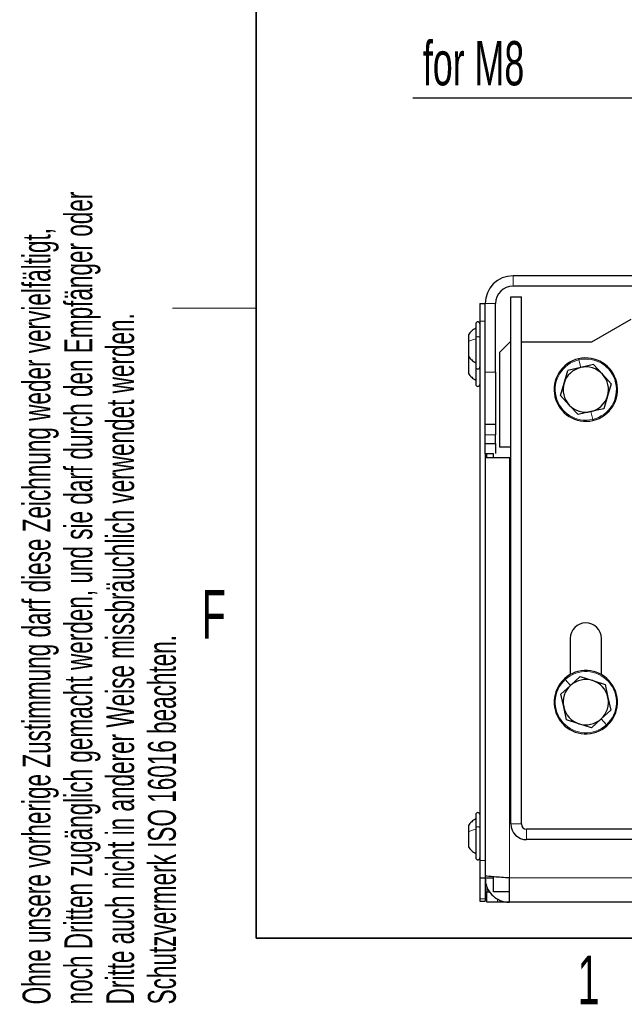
# Paper-space layout 'Blatt2' of a CAD drawing. Header units: millimetres. Extents: x 5 to 418, y 2 to 292.
# Tile 1 of 28: x 9 to 52, y 7 to 78. Entities that reach past the tile are written whole.
import ezdxf

# ---------------------------------------------------------------- set-up
doc = ezdxf.new("R2010")
doc.units = ezdxf.units.MM
doc.layers.add('SLD-0', color=7, linetype='Continuous')
doc.styles.add('SLDTEXTSTYLE0', font='TXT', dxfattribs={"width": 0.605})

# ---------------------------------------------------------------- blocks, each defined once
blk = doc.blocks.new('SW_NOTE_0_7')
at = {"layer": 'SLD-0', "color": 0}
blk.add_line((-15.88, 0), (0, 0), dxfattribs=at)
at = {"layer": 'SLD-0', "color": 0, "attachment_point": 1, "style": 'SLDTEXTSTYLE0'}
for s, insert, char_height in [('Für M8', (-16.346, 9.73), 3.5), ('for M8', (-15.156, 4.064), 3.175)]:
    blk.add_mtext(s, dxfattribs=dict(at, insert=insert, char_height=char_height))

psp = doc.layouts.new('Blatt2')

# ---------------------------------------------------------------- linework, layer by layer
at = {"color": 7, "linetype": 'Continuous', "lineweight": 25}
for p, q in [((105.3798, 59.5688), (44.4298, 59.5688)), ((105.3798, 58.8188), (44.4298, 58.8188)), ((44.2798, 20.1938), (44.2798, 58.0688)), ((44.2798, 58.0688), (45.0298, 58.0688)), ((45.0298, 20.1938), (45.0298, 58.0688)), ((42.0548, 57.5688), (42.4298, 57.5688)), ((42.0548, 57.5688), (42.0548, 56.3188)), ((42.4298, 52.6438), (42.4298, 57.5688)), ((43.1798, 52.6438), (43.1798, 57.5688)), ((41.7548, 56.1188), (41.7548, 55.1414)), ((42.0548, 56.3188), (42.0548, 17.5688)), ((50.0903, 54.8188), (52.9048, 56.4438)), ((41.2298, 55.3388), (41.2298, 54.8533)), ((41.2298, 54.8533), (41.2298, 53.7988)), ((41.7548, 55.1414), (41.7548, 53.0188)), ((44.2173, 54.8188), (43.4673, 54.0688)), ((44.2173, 54.8188), (44.2798, 54.8188)), ((45.0298, 54.8188), (50.0903, 54.8188)), ((41.2298, 53.8041), (41.2298, 52.55)), ((43.4673, 54.0688), (43.4673, 47.2688)), ((50.2001, 53.1892), (49.2863, 52.9765)), ((50.2001, 53.1892), (50.8412, 52.5043)), ((41.7548, 53.0188), (41.7548, 51.7688)), ((42.4298, 48.8938), (42.4298, 52.6438)), ((43.1798, 52.6438), (43.1798, 48.8938)), ((48.1, 51.866), (48.3726, 52.7637)), ((49.2863, 52.9765), (48.3726, 52.7637)), ((50.8412, 52.5043), (51.4823, 51.8193)), ((47.8273, 50.9683), (48.1, 51.866)), ((51.4823, 51.8193), (51.2097, 50.9216)), ((48.4685, 50.2834), (47.8273, 50.9683)), ((51.2097, 50.9216), (50.9371, 50.0239)), ((49.1096, 49.5984), (48.4685, 50.2834)), ((50.0233, 49.8112), (49.1096, 49.5984)), ((50.9371, 50.0239), (50.0233, 49.8112)), ((43.1798, 48.8938), (42.4298, 48.8938)), ((42.4298, 48.1438), (42.4298, 48.8938)), ((43.1798, 48.8938), (43.1798, 48.1438)), ((42.4298, 47.5188), (42.4298, 48.1438)), ((43.1798, 47.5188), (43.1798, 48.1438)), ((42.4298, 47.5188), (43.1798, 47.5188)), ((42.4298, 46.7688), (42.4298, 47.5188)), ((43.1798, 47.5188), (43.1798, 46.7938)), ((42.4298, 46.7688), (42.4298, 17.5688)), ((43.0298, 46.7688), (42.4298, 46.7688)), ((42.5298, 46.6334), (42.4517, 46.7688)), ((42.5298, 46.7688), (42.5298, 46.5188)), ((43.0298, 46.5188), (43.0298, 46.7938)), ((44.2798, 47.2688), (43.4673, 47.2688)), ((42.4298, 46.5188), (42.4298, 16.4956)), ((42.4298, 46.5188), (44.1798, 46.5188)), ((44.1798, 46.5188), (44.2798, 46.5188)), ((48.5298, 33.5188), (48.5298, 30.9212)), ((50.7798, 30.9212), (50.7798, 33.5188)), ((49.2573, 30.7776), (48.5627, 30.1471)), ((49.2573, 30.7776), (50.1508, 30.4913)), ((50.1508, 30.4913), (51.0442, 30.205)), ((48.5627, 30.1471), (47.868, 29.5165)), ((51.0442, 30.205), (51.243, 29.2881)), ((48.0667, 28.5996), (47.868, 29.5165)), ((51.243, 29.2881), (51.4417, 28.3711)), ((48.2655, 27.6827), (48.0667, 28.5996)), ((51.4417, 28.3711), (50.747, 27.7406)), ((49.1589, 27.3963), (48.2655, 27.6827)), ((50.747, 27.7406), (50.0523, 27.11)), ((50.0523, 27.11), (49.1589, 27.3963)), ((41.7548, 20.8688), (41.7548, 19.9325)), ((41.2298, 20.0888), (41.2298, 19.6237)), ((41.7548, 19.9325), (41.7548, 17.7688)), ((104.4048, 19.8188), (45.4048, 19.8188)), ((41.2298, 19.6237), (41.2298, 18.5488)), ((104.4048, 19.0688), (45.4048, 19.0688)), ((42.0548, 17.5688), (42.0548, 16.3188)), ((42.0548, 16.3188), (42.4298, 16.3188)), ((42.0548, 16.3188), (42.0548, 14.8113)), ((42.4298, 16.4956), (42.4298, 16.3188)), ((42.4298, 16.3188), (42.4298, 14.8113)), ((42.4298, 16.3188), (43.0298, 16.3188)), ((43.0298, 15.3188), (43.0298, 16.4003)), ((44.1798, 14.5688), (44.1798, 16.3188)), ((42.5298, 15.8188), (42.5548, 15.7938)), ((42.5548, 15.6822), (42.5548, 15.3188)), ((42.5548, 14.5688), (42.5548, 15.3188)), ((42.5548, 15.3188), (42.7568, 15.3188)), ((44.1798, 15.3188), (43.0298, 15.3188)), ((42.0548, 14.8113), (42.0548, 14.6438)), ((42.0548, 14.6438), (42.4298, 14.6438)), ((42.4298, 14.8113), (42.4298, 14.6438)), ((43.3048, 14.5688), (42.5548, 14.5688)), ((44.1798, 14.5688), (43.3048, 14.5688)), ((105.6298, 14.5688), (44.1798, 14.5688))]:
    psp.add_line(p, q, dxfattribs=at)
at = {"color": 7, "linetype": 'Continuous', "lineweight": 18}
for p, q in [((44.4298, 59.5688), (44.4298, 58.8188)), ((43.1798, 57.5688), (42.4298, 57.5688)), ((42.0548, 56.3188), (42.4298, 56.3188)), ((49.2863, 52.9765), (49.157, 53.5321)), ((42.4298, 52.6438), (43.1798, 52.6438)), ((50.0233, 49.8112), (50.1527, 49.2556)), ((43.1798, 48.1438), (42.4298, 48.1438)), ((44.1798, 46.5188), (44.1798, 16.3188)), ((48.5627, 30.1471), (48.1793, 30.5694)), ((50.747, 27.7406), (51.1304, 27.3182)), ((45.0298, 20.1938), (44.2798, 20.1938)), ((45.4048, 19.8188), (45.4048, 19.0688)), ((41.7548, 17.8271), (41.7663, 17.7719)), ((42.0548, 17.5688), (42.4298, 17.5688)), ((105.6298, 16.3188), (44.1798, 16.3188)), ((42.0548, 14.8113), (42.4298, 14.8113)), ((43.3048, 14.8127), (43.3048, 14.5688))]:
    psp.add_line(p, q, dxfattribs=at)
at = {"color": 7, "linetype": 'Continuous', "lineweight": 25}
for centre, radius, start, end in [((44.4298, 57.5688), 2, 90, 180), ((44.4298, 57.5688), 1.25, 90, 180), ((41.9048, 56.1188), 0.15, 0, 180), ((49.6548, 51.3938), 2.275, 103.107009, 283.107009), ((49.6548, 51.3938), 2.275, 283.107009, 103.107009), ((41.9048, 53.0188), 0.15, 180, 360), ((49.6548, 51.3938), 1.625, 103.107009, 163.107009), ((49.6548, 51.3938), 1.625, 43.107009, 103.107009), ((49.6548, 51.3938), 1.625, 343.107009, 43.107009), ((41.9048, 51.7688), 0.15, 180, 360), ((49.6548, 51.3938), 1.625, 163.107009, 223.107009), ((49.6548, 51.3938), 1.625, 283.107009, 343.107009), ((49.6548, 51.3938), 1.625, 223.107009, 283.107009), ((49.6548, 33.5188), 1.125, 0, 180), ((49.6548, 28.9438), 2.275, 312.229911, 132.229911), ((49.6548, 28.9438), 2.275, 132.229911, 312.229911), ((49.6548, 28.9438), 1.625, 72.229911, 132.229911), ((49.6548, 28.9438), 1.625, 12.229911, 72.229911), ((49.6548, 28.9438), 1.625, 132.229911, 192.229911), ((49.6548, 28.9438), 1.625, 312.229911, 12.229911), ((49.6548, 28.9438), 1.625, 192.229911, 252.229911), ((49.6548, 28.9438), 1.625, 252.229911, 312.229911), ((41.9048, 20.8688), 0.15, 0, 180), ((45.4048, 20.1938), 1.125, 180, 270), ((45.4048, 20.1938), 0.375, 180, 270), ((41.9048, 17.7688), 0.15, 180, 360)]:
    psp.add_arc(centre, radius, start, end, dxfattribs=at)
at = {"color": 7, "linetype": 'Continuous', "lineweight": 18}
for centre, start, end in [((49.6548, 51.3938), 103.107009, 283.107009), ((49.6548, 51.3938), 283.107009, 103.107009), ((49.6548, 28.9438), 312.229911, 132.229911), ((49.6548, 28.9438), 132.229911, 312.229911)]:
    psp.add_arc(centre, 2.1954, start, end, dxfattribs=at)
at = {"color": 7, "linetype": 'Continuous', "lineweight": 25}
for points, knots in [([(41.7548, 55.8188), (41.6533, 55.7542), (41.4501, 55.625), (41.3033, 55.4342), (41.2298, 55.3388)], [0, 0, 0, 0, 0.5000001, 1, 1, 1, 1]), ([(41.7548, 55.8188), (41.6533, 55.7542), (41.4501, 55.625), (41.3033, 55.4342), (41.2298, 55.3388)], [0, 0, 0, 0, 0.5000001, 1, 1, 1, 1]), ([(41.2298, 53.7988), (41.3033, 53.7034), (41.4501, 53.5127), (41.6533, 53.3834), (41.7548, 53.3188)], [0, 0, 0, 0, 0.4999999, 1, 1, 1, 1]), ([(41.2298, 53.7988), (41.3033, 53.7034), (41.4501, 53.5127), (41.6533, 53.3834), (41.7548, 53.3188)], [0, 0, 0, 0, 0.4999999, 1, 1, 1, 1]), ([(41.2298, 52.55), (41.3033, 52.4548), (41.4501, 52.2643), (41.6533, 52.1353), (41.7548, 52.0707)], [0, 0, 0, 0, 0.5, 1, 1, 1, 1]), ([(41.7548, 20.5688), (41.6533, 20.5042), (41.4501, 20.375), (41.3033, 20.1842), (41.2298, 20.0888)], [0, 0, 0, 0, 0.50000001, 1, 1, 1, 1]), ([(41.7548, 20.5688), (41.6533, 20.5042), (41.4501, 20.375), (41.3033, 20.1842), (41.2298, 20.0888)], [0, 0, 0, 0, 0.50000001, 1, 1, 1, 1]), ([(41.7548, 20.5688), (41.6533, 20.5042), (41.4501, 20.375), (41.3033, 20.1842), (41.2298, 20.0888)], [0, 0, 0, 0, 0.5000001, 1, 1, 1, 1]), ([(41.2298, 18.5488), (41.3033, 18.4534), (41.4501, 18.2626), (41.6533, 18.1334), (41.7548, 18.0688)], [0, 0, 0, 0, 0.5, 1, 1, 1, 1]), ([(41.2298, 18.5488), (41.3033, 18.4535), (41.4501, 18.2627), (41.6533, 18.1335), (41.7548, 18.0689)], [0, 0, 0, 0, 0.5, 1, 1, 1, 1]), ([(41.2298, 18.5488), (41.3033, 18.4534), (41.4501, 18.2627), (41.6533, 18.1334), (41.7548, 18.0688)], [0, 0, 0, 0, 0.4999999, 1, 1, 1, 1]), ([(44.1798, 16.3188), (43.9827, 16.3315), (43.5884, 16.3569), (43.0631, 16.3949), (42.6673, 16.4329), (42.4592, 16.4666), (42.4381, 16.4874), (42.4298, 16.4956)], [0, 0, 0, 0, 0.2151377, 0.43027712, 0.64541654, 0.86055595, 1, 1, 1, 1]), ([(42.4298, 16.3188), (42.4493, 16.1217), (42.4881, 15.7274), (42.791, 15.2021), (43.2367, 14.8063), (43.7286, 14.5982), (44.0525, 14.5771), (44.1798, 14.5688)], [0, 0, 0, 0, 0.2151377, 0.4302771, 0.6454165, 0.860556, 1, 1, 1, 1])]:
    psp.add_open_spline(points, degree=3, knots=knots, dxfattribs=at)
at = {"color": 7, "linetype": 'Continuous', "lineweight": 18}
for points in [[(41.7548, 55.1414), (41.7571, 55.1487), (41.7616, 55.1632), (41.7963, 55.1816), (41.8459, 55.194), (41.9048, 55.1983), (41.9638, 55.194), (42.0134, 55.1816), (42.0481, 55.1632), (42.0526, 55.1487), (42.0548, 55.1414)], [(41.7548, 55.0306), (41.6533, 55.0067), (41.4501, 54.959), (41.3033, 54.8885), (41.2298, 54.8533)], [(41.7548, 19.8137), (41.6533, 19.7881), (41.4501, 19.737), (41.3033, 19.6614), (41.2298, 19.6237)], [(41.7548, 19.9325), (41.7571, 19.9403), (41.7616, 19.9558), (41.7963, 19.9756), (41.8459, 19.9888), (41.9048, 19.9934), (41.9638, 19.9888), (42.0134, 19.9756), (42.0481, 19.9558), (42.0526, 19.9403), (42.0548, 19.9325)]]:
    psp.add_open_spline(points, degree=3, dxfattribs=at)
for points in [[(49.157, 53.5321), (49.1536, 53.5465), (49.1469, 53.5754), (49.141, 53.6006), (49.1384, 53.6118), (49.1391, 53.609), (49.1391, 53.6088)], [(50.1527, 49.2556), (50.1561, 49.2411), (50.1628, 49.2123), (50.1686, 49.1871), (50.1713, 49.1758), (50.1706, 49.1786), (50.1706, 49.1789)], [(48.1793, 30.5694), (48.1693, 30.5804), (48.1494, 30.6024), (48.132, 30.6215), (48.1242, 30.6301), (48.1262, 30.628), (48.1263, 30.6278)], [(51.1304, 27.3182), (51.1404, 27.3072), (51.1603, 27.2853), (51.1777, 27.2661), (51.1855, 27.2575), (51.1835, 27.2597), (51.1833, 27.2599)]]:
    psp.add_open_spline(points, degree=3, knots=[0, 0, 0, 0, 0.322597, 0.645194, 0.967791, 1, 1, 1, 1], dxfattribs=at)
at = {"color": 7, "linetype": 'Continuous', "lineweight": 25}
for points in [[(41.7548, 20.5688), (41.6533, 20.5042), (41.4501, 20.375), (41.3033, 20.1842), (41.2298, 20.0888)], [(41.2298, 18.5488), (41.3033, 18.4534), (41.4501, 18.2627), (41.6533, 18.1334), (41.7548, 18.0688)]]:
    psp.add_open_spline(points, degree=3, dxfattribs=at)
at = {"layer": 'SLD-0', "lineweight": 35}
for p, q in [((26, 282.5), (26, 12)), ((26, 12), (408, 12))]:
    psp.add_line(p, q, dxfattribs=at)
at = {"layer": 'SLD-0', "lineweight": 18}
psp.add_line((20, 57.25), (26, 57.25), dxfattribs=at)

# ---------------------------------------------------------------- block references
at = {"layer": 'SLD-0', "color": 7}
psp.add_blockref('SW_NOTE_0_7', (53.1145, 72.3587), dxfattribs=at)

# ---------------------------------------------------------------- texts
at = {"layer": 'SLD-0', "char_height": 2, "attachment_point": 1, "rotation": 90, "style": 'SLDTEXTSTYLE0'}
for s, insert in [('noch Dritten zugänglich gemacht werden, und sie darf durch den Empfänger oder', (12.2299, 7.2381)), ('Ohne unsere vorherige Zustimmung darf diese Zeichnung weder vervielfältigt,', (9.2299, 7.2381)), ('Dritte auch nicht in anderer Weise missbräuchlich verwendet werden.', (15.2299, 7.2381)), ('Schutzvermerk ISO 16016 beachten.', (18.2299, 7.2381))]:
    psp.add_mtext(s, dxfattribs=dict(at, insert=insert))
at = {"layer": 'SLD-0', "char_height": 3.5, "attachment_point": 2, "style": 'SLDTEXTSTYLE0'}
for s, insert in [('F', (22.9536, 37.0011)), ('1', (49.8527, 10.743))]:
    psp.add_mtext(s, dxfattribs=dict(at, insert=insert))

doc.saveas('drawing.dxf')
